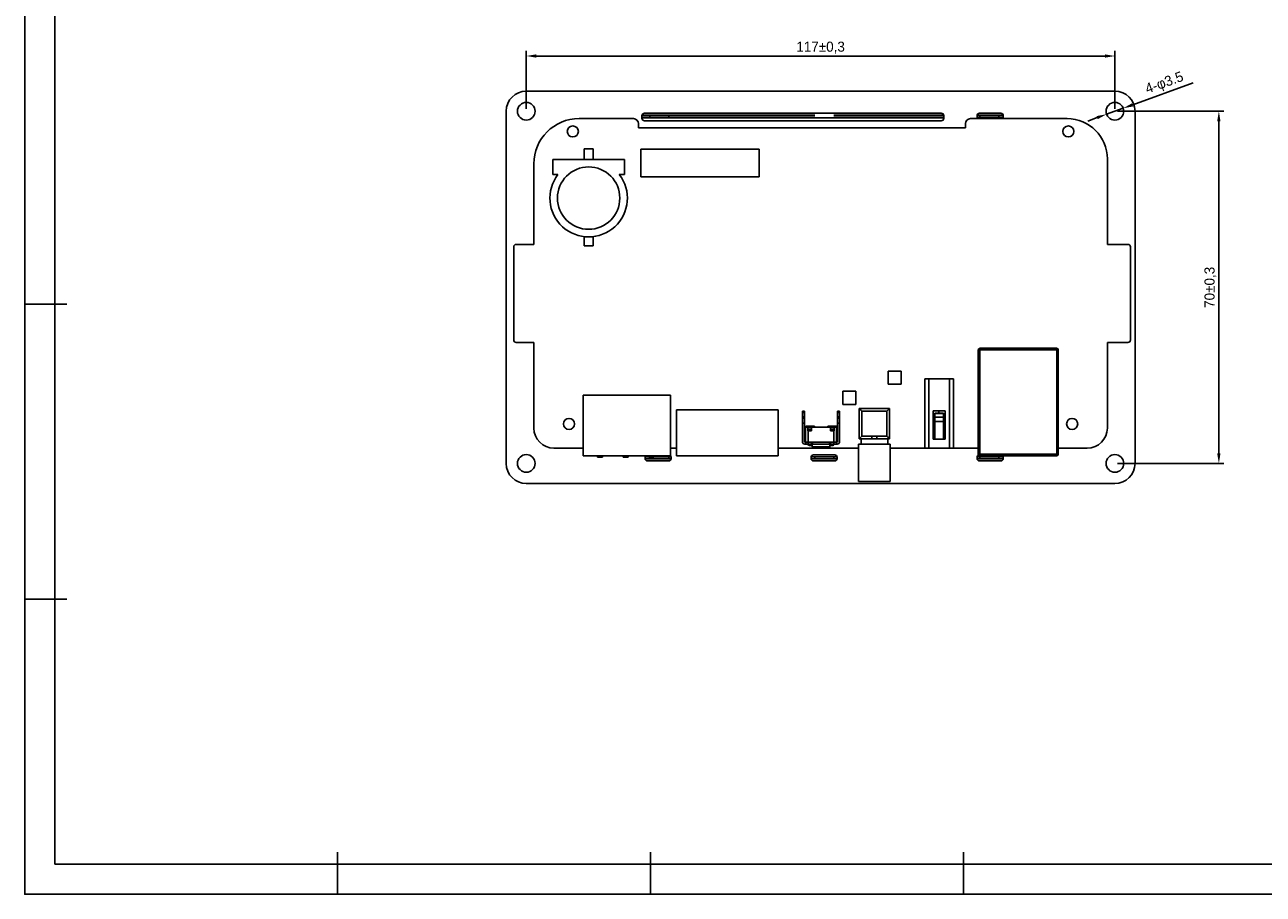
# Model space of a CAD drawing. Header units: millimetres. Extents: x -7523 to 345, y 512 to 4838.
# Tile 1 of 256: x -7523 to -7277, y 4486 to 4659. Entities that reach past the tile are written whole.
import ezdxf

# ---------------------------------------------------------------- set-up
doc = ezdxf.new("R2010")
doc.units = ezdxf.units.MM
doc.header["$LTSCALE"] = 5
doc.header["$PDSIZE"] = -1
doc.layers.add('HMI-D4', color=250, linetype='Continuous')
doc.dimstyles.new('ISO-25', dxfattribs={"dimtxt": 2.5, "dimasz": 2.5, "dimexe": 1.25, "dimexo": 0.625, "dimtad": 1, "dimtxsty": 'Standard', "dimcen": 2.5, "dimadec": 0, "dimazin": 0, "dimtfac": 1, "dimtmove": 0, "dimatfit": 3, "dimfxl": 1, "dimarcsym": 0})

# ---------------------------------------------------------------- blocks, each defined once
blk = doc.blocks.new('*D788')
at = {"color": 0, "lineweight": -2}
for p, q in [((-7423.52, 4642.4), (-7423.52, 4653.88)), ((-7421.52, 4652.88), (-7308.52, 4652.88)), ((-7306.52, 4642.4), (-7306.52, 4653.88))]:
    blk.add_line(p, q, dxfattribs=at)
at = {"color": 0}
for points in [[(-7421.52, 4653.21), (-7421.52, 4652.55), (-7423.52, 4652.88)], [(-7308.52, 4653.21), (-7308.52, 4652.55), (-7306.52, 4652.88)]]:
    blk.add_solid(points, dxfattribs=at)
at = {"layer": 'Defpoints', "color": 0}
for p in [(-7306.52, 4652.88), (-7423.52, 4641.9), (-7306.52, 4641.9)]:
    blk.add_point(p, dxfattribs=at)
at = {"color": 0, "insert": (-7365.02, 4654.55), "char_height": 2, "attachment_point": 5}
blk.add_mtext('117±0,3', dxfattribs=at)
blk = doc.blocks.new('*D789')
at = {"color": 0, "lineweight": -2}
for p, q in [((-7306.02, 4641.9), (-7284.86, 4641.9)), ((-7285.86, 4639.9), (-7285.86, 4573.9)), ((-7306.02, 4571.9), (-7284.86, 4571.9))]:
    blk.add_line(p, q, dxfattribs=at)
at = {"color": 0}
for points in [[(-7286.19, 4639.9), (-7285.53, 4639.9), (-7285.86, 4641.9)], [(-7286.19, 4573.9), (-7285.53, 4573.9), (-7285.86, 4571.9)]]:
    blk.add_solid(points, dxfattribs=at)
at = {"layer": 'Defpoints', "color": 0}
for p in [(-7306.52, 4641.9), (-7306.52, 4571.9), (-7285.86, 4571.9)]:
    blk.add_point(p, dxfattribs=at)
at = {"color": 0, "insert": (-7287.53, 4606.9), "char_height": 2, "attachment_point": 5, "rotation": 90}
blk.add_mtext('70±0,3', dxfattribs=at)
blk = doc.blocks.new('*D790')
at = {"color": 0, "lineweight": -2}
for p, q in [((-7290.94, 4647.53), (-7302.99, 4643.18)), ((-7310.05, 4640.63), (-7311.93, 4639.95)), ((-7308.17, 4641.31), (-7304.88, 4642.5))]:
    blk.add_line(p, q, dxfattribs=at)
at = {"color": 0}
for points in [[(-7303.11, 4643.49), (-7302.88, 4642.86), (-7304.88, 4642.5)], [(-7310.16, 4640.94), (-7309.94, 4640.32), (-7308.17, 4641.31)]]:
    blk.add_solid(points, dxfattribs=at)
at = {"layer": 'Defpoints', "color": 0}
for p in [(-7308.17, 4641.31), (-7304.88, 4642.5)]:
    blk.add_point(p, dxfattribs=at)
at = {"color": 0, "insert": (-7296.63, 4647.36), "char_height": 2, "attachment_point": 5, "rotation": 19.8551}
blk.add_mtext('4-φ3.5', dxfattribs=at)

msp = doc.modelspace()

# ---------------------------------------------------------------- linework, layer by layer
at = {"color": 7, "linetype": 'Continuous', "lineweight": 25}
for p, q in [((-7423.522, 4645.903), (-7306.522, 4645.903)), ((-7427.522, 4571.903), (-7427.522, 4641.903)), ((-7413.022, 4640.434), (-7411.922, 4640.434)), ((-7406.222, 4640.434), (-7411.922, 4640.434)), ((-7406.222, 4640.434), (-7402.222, 4640.434)), ((-7400.522, 4641.003), (-7400.522, 4640.503)), ((-7398.972, 4640.703), (-7400.522, 4640.703)), ((-7398.972, 4641.103), (-7400.512, 4641.103)), ((-7400.022, 4641.503), (-7341.022, 4641.503)), ((-7398.972, 4640.703), (-7398.972, 4641.103)), ((-7395.172, 4641.103), (-7398.972, 4641.103)), ((-7395.172, 4640.703), (-7398.972, 4640.703)), ((-7395.172, 4640.703), (-7395.172, 4641.103)), ((-7366.172, 4641.103), (-7395.172, 4641.103)), ((-7366.172, 4640.703), (-7395.172, 4640.703)), ((-7362.372, 4641.103), (-7340.532, 4641.103)), ((-7362.372, 4640.703), (-7340.522, 4640.703)), ((-7340.522, 4640.503), (-7340.522, 4641.003)), ((-7335.222, 4640.434), (-7323.922, 4640.434)), ((-7333.922, 4640.803), (-7333.922, 4641.003)), ((-7333.912, 4641.103), (-7333.372, 4641.103)), ((-7333.912, 4640.703), (-7333.372, 4640.703)), ((-7333.422, 4641.503), (-7329.222, 4641.503)), ((-7333.372, 4640.703), (-7333.372, 4641.103)), ((-7329.572, 4641.103), (-7333.372, 4641.103)), ((-7329.572, 4640.703), (-7333.372, 4640.703)), ((-7329.572, 4640.703), (-7329.572, 4641.103)), ((-7329.572, 4641.103), (-7328.732, 4641.103)), ((-7329.572, 4640.703), (-7328.732, 4640.703)), ((-7328.722, 4641.003), (-7328.722, 4640.803)), ((-7318.113, 4640.434), (-7323.922, 4640.434)), ((-7318.113, 4640.434), (-7316.022, 4640.434)), ((-7302.522, 4641.903), (-7302.522, 4571.903)), ((-7401.222, 4639.434), (-7401.222, 4638.634)), ((-7401.222, 4638.634), (-7336.222, 4638.634)), ((-7400.022, 4640.003), (-7341.022, 4640.003)), ((-7336.222, 4638.634), (-7336.222, 4639.434)), ((-7410.226, 4634.434), (-7412.026, 4634.434)), ((-7412.026, 4634.434), (-7412.026, 4632.334)), ((-7410.226, 4632.334), (-7410.226, 4634.434)), ((-7377.222, 4634.334), (-7400.722, 4634.334)), ((-7400.722, 4634.334), (-7400.722, 4628.834)), ((-7377.222, 4628.834), (-7377.222, 4634.334)), ((-7422.022, 4615.434), (-7422.022, 4631.434)), ((-7418.226, 4629.334), (-7418.226, 4632.334)), ((-7418.226, 4632.334), (-7404.026, 4632.334)), ((-7404.026, 4629.334), (-7404.026, 4632.334)), ((-7308.022, 4632.434), (-7308.022, 4615.434)), ((-7418.226, 4629.334), (-7417.225, 4629.334)), ((-7405.027, 4629.334), (-7404.026, 4629.334)), ((-7400.722, 4628.834), (-7377.222, 4628.834)), ((-7412.026, 4616.987), (-7412.026, 4615.184)), ((-7410.226, 4615.184), (-7410.226, 4616.987)), ((-7426.022, 4596.434), (-7426.022, 4614.934)), ((-7425.522, 4615.434), (-7422.022, 4615.434)), ((-7412.026, 4615.184), (-7410.226, 4615.184)), ((-7308.022, 4615.434), (-7303.922, 4615.434)), ((-7303.422, 4596.434), (-7303.422, 4614.934)), ((-7422.022, 4595.934), (-7425.522, 4595.934)), ((-7422.022, 4578.934), (-7422.022, 4595.934)), ((-7303.922, 4595.934), (-7308.022, 4595.934)), ((-7308.022, 4595.934), (-7308.022, 4578.934)), ((-7333.668, 4594.378), (-7333.668, 4594.484)), ((-7333.668, 4594.378), (-7333.668, 4582.473)), ((-7331.868, 4594.784), (-7333.368, 4594.784)), ((-7333.368, 4594.484), (-7333.368, 4594.784)), ((-7333.368, 4582.134), (-7333.368, 4594.484)), ((-7333.368, 4594.484), (-7331.868, 4594.484)), ((-7331.868, 4594.784), (-7331.868, 4594.484)), ((-7331.868, 4594.784), (-7326.568, 4594.784)), ((-7326.568, 4594.634), (-7331.868, 4594.634)), ((-7331.868, 4594.484), (-7326.568, 4594.484)), ((-7324.868, 4594.784), (-7326.568, 4594.784)), ((-7326.568, 4594.484), (-7326.568, 4594.784)), ((-7326.568, 4594.484), (-7324.868, 4594.484)), ((-7324.868, 4594.784), (-7324.868, 4594.484)), ((-7324.868, 4594.784), (-7319.568, 4594.784)), ((-7319.568, 4594.634), (-7324.868, 4594.634)), ((-7324.868, 4594.484), (-7319.568, 4594.484)), ((-7318.068, 4594.784), (-7319.568, 4594.784)), ((-7319.568, 4594.484), (-7319.568, 4594.784)), ((-7319.568, 4594.484), (-7318.068, 4594.484)), ((-7318.068, 4594.784), (-7318.068, 4594.484)), ((-7318.068, 4594.484), (-7318.068, 4582.134)), ((-7317.768, 4594.484), (-7317.768, 4594.378)), ((-7317.768, 4582.473), (-7317.768, 4594.378)), ((-7349.022, 4590.234), (-7351.622, 4590.234)), ((-7351.622, 4590.234), (-7351.622, 4587.634)), ((-7349.022, 4587.634), (-7349.022, 4590.234)), ((-7344.308, 4588.734), (-7344.308, 4574.945)), ((-7344.308, 4588.734), (-7343.508, 4588.734)), ((-7343.508, 4574.934), (-7343.508, 4588.734)), ((-7339.408, 4588.734), (-7343.508, 4588.734)), ((-7339.408, 4588.734), (-7339.408, 4574.934)), ((-7339.408, 4588.734), (-7338.608, 4588.734)), ((-7338.608, 4574.934), (-7338.608, 4588.734)), ((-7358.022, 4586.234), (-7360.622, 4586.234)), ((-7360.622, 4586.234), (-7360.622, 4583.634)), ((-7358.022, 4583.634), (-7358.022, 4586.234)), ((-7351.622, 4587.634), (-7349.022, 4587.634)), ((-7412.222, 4585.474), (-7412.222, 4573.434)), ((-7412.222, 4585.474), (-7394.882, 4585.474)), ((-7394.882, 4585.474), (-7394.882, 4573.434)), ((-7360.622, 4583.634), (-7358.022, 4583.634)), ((-7393.682, 4573.434), (-7393.682, 4582.534)), ((-7373.482, 4582.534), (-7393.682, 4582.534)), ((-7373.482, 4573.434), (-7373.482, 4582.534)), ((-7368.232, 4582.284), (-7368.632, 4582.284)), ((-7368.632, 4582.034), (-7368.632, 4582.284)), ((-7368.632, 4582.034), (-7368.232, 4582.034)), ((-7368.632, 4582.034), (-7368.632, 4581.134)), ((-7368.232, 4581.134), (-7368.632, 4581.134)), ((-7368.632, 4580.884), (-7368.632, 4581.134)), ((-7368.232, 4582.284), (-7368.232, 4582.034)), ((-7368.232, 4582.034), (-7368.232, 4581.134)), ((-7368.232, 4581.134), (-7368.232, 4580.884)), ((-7361.232, 4582.284), (-7361.632, 4582.284)), ((-7361.632, 4582.034), (-7361.632, 4582.284)), ((-7361.632, 4582.034), (-7361.232, 4582.034)), ((-7361.632, 4582.034), (-7361.632, 4581.134)), ((-7361.232, 4581.134), (-7361.632, 4581.134)), ((-7361.632, 4580.884), (-7361.632, 4581.134)), ((-7361.232, 4582.284), (-7361.232, 4582.034)), ((-7361.232, 4581.134), (-7361.232, 4582.034)), ((-7361.232, 4581.134), (-7361.232, 4580.884)), ((-7357.332, 4582.814), (-7357.332, 4576.814)), ((-7351.332, 4582.814), (-7357.332, 4582.814)), ((-7356.832, 4577.314), (-7356.832, 4582.314)), ((-7356.832, 4582.314), (-7351.832, 4582.314)), ((-7351.832, 4582.314), (-7351.832, 4577.314)), ((-7351.332, 4576.814), (-7351.332, 4582.814)), ((-7340.268, 4582.384), (-7342.648, 4582.384)), ((-7342.648, 4582.384), (-7342.648, 4576.734)), ((-7342.333, 4581.87), (-7340.583, 4581.87)), ((-7342.333, 4581.834), (-7342.333, 4581.87)), ((-7342.333, 4581.834), (-7340.583, 4581.834)), ((-7342.333, 4581.106), (-7342.333, 4581.834)), ((-7340.583, 4581.106), (-7342.333, 4581.106)), ((-7342.333, 4580.26), (-7342.333, 4581.106)), ((-7341.528, 4581.87), (-7341.528, 4582.384)), ((-7340.583, 4581.87), (-7340.583, 4581.834)), ((-7340.583, 4581.834), (-7340.583, 4581.106)), ((-7340.583, 4581.106), (-7340.583, 4580.26)), ((-7340.268, 4576.734), (-7340.268, 4582.384)), ((-7333.668, 4582.084), (-7333.668, 4582.473)), ((-7333.518, 4582.084), (-7333.668, 4582.084)), ((-7333.668, 4573.734), (-7333.668, 4582.084)), ((-7333.368, 4582.234), (-7333.518, 4582.234)), ((-7333.518, 4573.734), (-7333.518, 4582.234)), ((-7333.368, 4582.134), (-7333.358, 4582.134)), ((-7333.368, 4573.734), (-7333.368, 4582.124)), ((-7333.358, 4582.124), (-7333.368, 4582.124)), ((-7333.358, 4582.134), (-7333.358, 4582.124)), ((-7318.078, 4582.134), (-7318.068, 4582.134)), ((-7318.078, 4582.124), (-7318.078, 4582.134)), ((-7318.068, 4582.124), (-7318.078, 4582.124)), ((-7317.918, 4582.234), (-7318.068, 4582.234)), ((-7318.068, 4582.124), (-7318.068, 4573.734)), ((-7317.918, 4573.734), (-7317.918, 4582.234)), ((-7317.918, 4582.084), (-7317.768, 4582.084)), ((-7317.768, 4582.473), (-7317.768, 4582.084)), ((-7317.768, 4582.084), (-7317.768, 4573.734)), ((-7368.632, 4579.884), (-7368.632, 4580.884)), ((-7368.232, 4580.884), (-7368.632, 4580.884)), ((-7368.632, 4579.884), (-7368.232, 4579.884)), ((-7368.632, 4579.884), (-7368.632, 4576.234)), ((-7368.232, 4580.884), (-7368.232, 4579.884)), ((-7368.232, 4579.884), (-7368.232, 4576.234)), ((-7368.032, 4579.084), (-7368.232, 4579.084)), ((-7368.032, 4579.084), (-7368.032, 4576.134)), ((-7368.032, 4579.084), (-7367.532, 4579.084)), ((-7367.982, 4579.284), (-7367.982, 4579.084)), ((-7366.507, 4579.284), (-7367.982, 4579.284)), ((-7367.532, 4578.684), (-7367.532, 4579.084)), ((-7366.832, 4579.084), (-7367.532, 4579.084)), ((-7367.532, 4578.684), (-7366.832, 4578.684)), ((-7367.532, 4578.684), (-7367.532, 4578.384)), ((-7366.832, 4578.684), (-7366.832, 4579.084)), ((-7366.832, 4579.084), (-7363.032, 4579.084)), ((-7366.832, 4578.684), (-7366.832, 4578.384)), ((-7366.257, 4579.284), (-7366.507, 4579.284)), ((-7366.507, 4579.284), (-7366.507, 4579.084)), ((-7366.257, 4579.084), (-7366.257, 4579.284)), ((-7363.357, 4579.284), (-7363.607, 4579.284)), ((-7363.607, 4579.284), (-7363.607, 4579.084)), ((-7363.357, 4579.084), (-7363.357, 4579.284)), ((-7363.357, 4579.284), (-7361.882, 4579.284)), ((-7363.032, 4579.084), (-7363.032, 4578.684)), ((-7362.332, 4579.084), (-7363.032, 4579.084)), ((-7362.332, 4578.684), (-7363.032, 4578.684)), ((-7363.032, 4578.684), (-7363.032, 4578.384)), ((-7362.332, 4579.084), (-7362.332, 4578.684)), ((-7362.332, 4579.084), (-7361.832, 4579.084)), ((-7362.332, 4578.384), (-7362.332, 4578.684)), ((-7361.882, 4579.284), (-7361.882, 4579.084)), ((-7361.832, 4576.134), (-7361.832, 4579.084)), ((-7361.632, 4579.084), (-7361.832, 4579.084)), ((-7361.232, 4580.884), (-7361.632, 4580.884)), ((-7361.632, 4579.884), (-7361.632, 4580.884)), ((-7361.632, 4579.884), (-7361.232, 4579.884)), ((-7361.632, 4576.234), (-7361.632, 4579.884)), ((-7361.232, 4580.884), (-7361.232, 4579.884)), ((-7361.232, 4576.234), (-7361.232, 4579.884)), ((-7342.333, 4576.734), (-7342.333, 4580.26)), ((-7342.333, 4580.26), (-7340.583, 4580.26)), ((-7340.583, 4580.26), (-7340.583, 4576.734)), ((-7366.832, 4578.384), (-7367.532, 4578.384)), ((-7367.482, 4576.134), (-7367.482, 4578.384)), ((-7363.032, 4578.384), (-7362.332, 4578.384)), ((-7362.382, 4578.384), (-7362.382, 4576.134)), ((-7357.332, 4576.814), (-7354.844, 4576.814)), ((-7356.982, 4575.714), (-7356.982, 4576.814)), ((-7354.844, 4577.314), (-7356.832, 4577.314)), ((-7354.844, 4576.822), (-7354.709, 4576.814)), ((-7354.844, 4576.822), (-7354.844, 4576.814)), ((-7354.745, 4576.814), (-7353.918, 4576.814)), ((-7353.955, 4576.814), (-7353.819, 4576.822)), ((-7351.832, 4577.314), (-7353.819, 4577.314)), ((-7353.819, 4576.814), (-7353.819, 4576.822)), ((-7353.819, 4576.814), (-7351.332, 4576.814)), ((-7351.682, 4575.714), (-7351.682, 4576.814)), ((-7344.308, 4576.685), (-7344.309, 4576.684)), ((-7344.309, 4576.684), (-7344.308, 4576.683)), ((-7342.648, 4576.734), (-7342.333, 4576.734)), ((-7342.333, 4576.734), (-7340.583, 4576.734)), ((-7340.583, 4576.734), (-7340.268, 4576.734)), ((-7338.607, 4576.684), (-7338.608, 4576.685)), ((-7338.608, 4576.683), (-7338.607, 4576.684)), ((-7418.022, 4574.934), (-7412.222, 4574.934)), ((-7394.882, 4574.934), (-7393.682, 4574.934)), ((-7373.482, 4574.934), (-7357.482, 4574.934)), ((-7368.032, 4576.134), (-7368.132, 4576.134)), ((-7367.982, 4575.734), (-7368.132, 4575.734)), ((-7367.482, 4576.134), (-7368.032, 4576.134)), ((-7367.982, 4576.134), (-7367.982, 4575.734)), ((-7367.482, 4575.734), (-7367.982, 4575.734)), ((-7367.482, 4576.134), (-7362.382, 4576.134)), ((-7367.482, 4575.734), (-7367.482, 4576.134)), ((-7366.832, 4575.734), (-7367.482, 4575.734)), ((-7366.832, 4576.134), (-7366.832, 4575.734)), ((-7366.632, 4575.734), (-7366.832, 4575.734)), ((-7366.682, 4575.599), (-7366.682, 4575.234)), ((-7363.182, 4575.234), (-7366.682, 4575.234)), ((-7366.632, 4576.134), (-7366.632, 4575.734)), ((-7363.232, 4575.734), (-7366.632, 4575.734)), ((-7363.282, 4575.134), (-7366.582, 4575.134)), ((-7363.232, 4576.134), (-7363.232, 4575.734)), ((-7363.032, 4575.734), (-7363.232, 4575.734)), ((-7363.182, 4575.599), (-7363.182, 4575.234)), ((-7363.032, 4576.134), (-7363.032, 4575.734)), ((-7362.382, 4575.734), (-7363.032, 4575.734)), ((-7361.832, 4576.134), (-7362.382, 4576.134)), ((-7362.382, 4576.134), (-7362.382, 4575.734)), ((-7361.882, 4575.734), (-7362.382, 4575.734)), ((-7361.882, 4575.734), (-7361.882, 4576.134)), ((-7361.732, 4575.734), (-7361.882, 4575.734)), ((-7361.832, 4576.134), (-7361.732, 4576.134)), ((-7357.482, 4575.714), (-7357.482, 4568.314)), ((-7357.482, 4575.714), (-7351.182, 4575.714)), ((-7351.182, 4575.714), (-7351.182, 4568.314)), ((-7351.182, 4574.934), (-7344.283, 4574.934)), ((-7339.408, 4574.934), (-7343.508, 4574.934)), ((-7338.608, 4574.934), (-7339.408, 4574.934)), ((-7338.608, 4574.934), (-7333.668, 4574.934)), ((-7333.668, 4573.734), (-7333.518, 4573.734)), ((-7333.368, 4573.734), (-7333.518, 4573.734)), ((-7318.068, 4573.734), (-7333.368, 4573.734)), ((-7333.368, 4573.434), (-7333.368, 4573.734)), ((-7318.068, 4573.734), (-7318.068, 4573.434)), ((-7317.918, 4573.734), (-7318.068, 4573.734)), ((-7317.918, 4573.734), (-7317.768, 4573.734)), ((-7317.768, 4574.934), (-7312.022, 4574.934)), ((-7412.222, 4573.434), (-7394.882, 4573.434)), ((-7409.342, 4573.174), (-7409.342, 4573.434)), ((-7408.342, 4573.174), (-7409.342, 4573.174)), ((-7408.342, 4573.174), (-7408.342, 4573.434)), ((-7404.262, 4573.174), (-7404.262, 4573.434)), ((-7403.262, 4573.174), (-7404.262, 4573.174)), ((-7403.262, 4573.174), (-7403.262, 4573.434)), ((-7399.922, 4572.903), (-7399.922, 4573.103)), ((-7399.182, 4573.203), (-7399.912, 4573.203)), ((-7399.912, 4572.803), (-7398.972, 4572.803)), ((-7395.222, 4572.403), (-7399.422, 4572.403)), ((-7399.182, 4573.174), (-7399.182, 4573.434)), ((-7398.182, 4573.174), (-7399.182, 4573.174)), ((-7398.972, 4572.803), (-7398.972, 4573.174)), ((-7398.972, 4572.803), (-7395.172, 4572.803)), ((-7398.182, 4573.174), (-7398.182, 4573.434)), ((-7398.182, 4573.203), (-7395.172, 4573.203)), ((-7395.172, 4572.803), (-7395.172, 4573.203)), ((-7394.732, 4573.203), (-7395.172, 4573.203)), ((-7395.172, 4572.803), (-7394.732, 4572.803)), ((-7394.722, 4573.103), (-7394.722, 4572.903)), ((-7373.482, 4573.434), (-7393.682, 4573.434)), ((-7366.922, 4572.903), (-7366.922, 4573.103)), ((-7366.172, 4573.203), (-7366.912, 4573.203)), ((-7366.912, 4572.803), (-7366.172, 4572.803)), ((-7366.422, 4573.603), (-7362.222, 4573.603)), ((-7362.222, 4572.403), (-7366.422, 4572.403)), ((-7366.172, 4572.803), (-7366.172, 4573.203)), ((-7366.172, 4573.203), (-7362.372, 4573.203)), ((-7366.172, 4572.803), (-7362.372, 4572.803)), ((-7362.372, 4572.803), (-7362.372, 4573.203)), ((-7362.372, 4573.203), (-7361.732, 4573.203)), ((-7361.732, 4572.803), (-7362.372, 4572.803)), ((-7361.722, 4573.103), (-7361.722, 4572.903)), ((-7333.922, 4572.903), (-7333.922, 4573.103)), ((-7333.912, 4573.203), (-7333.372, 4573.203)), ((-7333.372, 4572.803), (-7333.912, 4572.803)), ((-7333.441, 4573.603), (-7333.422, 4573.603)), ((-7333.422, 4573.603), (-7333.368, 4573.603)), ((-7329.222, 4572.403), (-7333.422, 4572.403)), ((-7333.372, 4572.803), (-7333.372, 4573.203)), ((-7333.372, 4573.203), (-7329.572, 4573.203)), ((-7333.372, 4572.803), (-7329.572, 4572.803)), ((-7333.368, 4573.434), (-7318.068, 4573.434)), ((-7329.572, 4572.803), (-7329.572, 4573.203)), ((-7329.572, 4573.203), (-7328.732, 4573.203)), ((-7328.732, 4572.803), (-7329.572, 4572.803)), ((-7328.722, 4573.103), (-7328.722, 4572.903)), ((-7306.522, 4567.903), (-7423.522, 4567.903)), ((-7351.182, 4568.314), (-7357.482, 4568.314)), ((-7351.182, 4567.928), (-7357.482, 4567.928))]:
    msp.add_line(p, q, dxfattribs=at)
at = {"color": 8, "linetype": 'Continuous', "lineweight": 25}
for p, q in [((-7400.522, 4640.603), (-7340.522, 4640.603)), ((-7333.88, 4640.603), (-7328.763, 4640.603)), ((-7354.844, 4577.314), (-7354.844, 4576.822)), ((-7353.819, 4576.822), (-7353.819, 4577.314))]:
    msp.add_line(p, q, dxfattribs=at)
at = {"color": 7, "linetype": 'Continuous', "lineweight": 25, "flags": 128}
msp.add_lwpolyline([(-7368.032, 4578.634), (-7368.035, 4578.634), (-7368.045, 4578.634), (-7368.062, 4578.634), (-7368.085, 4578.634), (-7368.114, 4578.634), (-7368.149, 4578.634), (-7368.188, 4578.634), (-7368.232, 4578.634)], dxfattribs=at)
at = {"color": 7, "linetype": 'Continuous', "lineweight": 25}
for centre, radius in [((-7423.522, 4641.903), 1.75), ((-7306.522, 4641.903), 1.75), ((-7414.272, 4637.887), 1.1), ((-7315.772, 4637.886), 1.1), ((-7411.126, 4624.634), 6.2), ((-7415.022, 4579.759), 1.1), ((-7315.022, 4579.759), 1.1), ((-7423.522, 4571.903), 1.75), ((-7306.522, 4571.903), 1.75)]:
    msp.add_circle(centre, radius, dxfattribs=at)
for centre, radius, start, end in [((-7423.522, 4641.903), 4, 90, 180), ((-7306.522, 4641.903), 4, 0, 90), ((-7413.022, 4631.434), 9, 90, 180), ((-7402.222, 4639.434), 1, 0, 90), ((-7400.022, 4641.003), 0.5, 90, 180), ((-7400.022, 4640.503), 0.5, 180, 270), ((-7341.022, 4641.003), 0.5, 0, 90), ((-7341.022, 4640.503), 0.5, 270, 0), ((-7335.222, 4639.434), 1, 90, 180), ((-7333.422, 4641.003), 0.5, 90, 180), ((-7333.422, 4640.803), 0.5, 180, 227.65275), ((-7329.222, 4641.003), 0.5, 0, 90), ((-7329.222, 4640.803), 0.5, 312.34725, 0), ((-7316.022, 4632.434), 8, 0, 90), ((-7411.126, 4624.634), 7.7, 142.38232, 37.61768), ((-7425.522, 4614.934), 0.5, 90, 180), ((-7303.922, 4614.934), 0.5, 0, 90), ((-7425.522, 4596.434), 0.5, 180, 270), ((-7303.922, 4596.434), 0.5, 270, 0), ((-7418.022, 4578.934), 4, 180, 270), ((-7312.022, 4578.934), 4, 270, 0), ((-7368.132, 4576.234), 0.5, 180, 270), ((-7368.132, 4576.234), 0.1, 180, 270), ((-7361.732, 4576.234), 0.1, 270, 0), ((-7361.732, 4576.234), 0.5, 270, 0), ((-7367.082, 4576.001), 0.567, 208.07249, 297.17684), ((-7367.082, 4576.001), 0.567, 297.17684, 331.92751), ((-7366.582, 4575.234), 0.1, 180, 270), ((-7362.782, 4576.001), 0.567, 208.07249, 242.82316), ((-7363.282, 4575.234), 0.1, 270, 0), ((-7362.782, 4576.001), 0.567, 242.82316, 331.92751), ((-7333.368, 4573.734), 0.3, 180, 270), ((-7333.368, 4573.734), 0.15, 180, 270), ((-7318.068, 4573.734), 0.3, 270, 0), ((-7318.068, 4573.734), 0.15, 270, 0), ((-7423.522, 4571.903), 4, 180, 270), ((-7399.422, 4573.103), 0.5, 138.62961, 180), ((-7399.422, 4572.903), 0.5, 180, 270), ((-7395.222, 4572.903), 0.5, 270, 0), ((-7395.222, 4573.103), 0.5, 0, 47.15636), ((-7366.422, 4573.103), 0.5, 90, 180), ((-7366.422, 4572.903), 0.5, 180, 270), ((-7362.222, 4573.103), 0.5, 0, 90), ((-7362.222, 4572.903), 0.5, 270, 0), ((-7333.422, 4573.103), 0.5, 112.78601, 180), ((-7333.422, 4572.903), 0.5, 180, 270), ((-7329.222, 4572.903), 0.5, 270, 0), ((-7329.222, 4573.103), 0.5, 0, 41.37039), ((-7306.522, 4571.903), 4, 270, 0)]:
    msp.add_arc(centre, radius, start, end, dxfattribs=at)
for points in [[(-7333.668, 4594.484), (-7333.663, 4594.523), (-7333.654, 4594.602), (-7333.585, 4594.701), (-7333.486, 4594.77), (-7333.407, 4594.779), (-7333.368, 4594.784)], [(-7318.068, 4594.784), (-7318.028, 4594.779), (-7317.95, 4594.77), (-7317.851, 4594.701), (-7317.781, 4594.602), (-7317.772, 4594.523), (-7317.768, 4594.484)], [(-7333.668, 4582.473), (-7333.663, 4582.445), (-7333.654, 4582.388), (-7333.585, 4582.304), (-7333.486, 4582.219), (-7333.407, 4582.162), (-7333.368, 4582.134)], [(-7318.068, 4582.134), (-7318.028, 4582.162), (-7317.95, 4582.219), (-7317.851, 4582.304), (-7317.781, 4582.388), (-7317.772, 4582.445), (-7317.768, 4582.473)]]:
    msp.add_open_spline(points, degree=3, dxfattribs=at)
for points, knots in [([(-7357.332, 4582.814), (-7357.329, 4582.811), (-7357.323, 4582.805), (-7357.272, 4582.754), (-7357.177, 4582.66), (-7357.026, 4582.508), (-7356.9, 4582.382), (-7356.832, 4582.314)], [0, 0, 0, 0, 0.1265232, 0.2682384, 0.4403228, 0.6965677, 1, 1, 1, 1]), ([(-7351.332, 4582.814), (-7351.335, 4582.811), (-7351.341, 4582.805), (-7351.392, 4582.754), (-7351.486, 4582.66), (-7351.638, 4582.508), (-7351.763, 4582.382), (-7351.832, 4582.314)], [0, 0, 0, 0, 0.1265232, 0.2682384, 0.4403228, 0.6965677, 1, 1, 1, 1]), ([(-7368.032, 4578.523), (-7368.032, 4578.525), (-7368.032, 4578.528), (-7368.032, 4578.543), (-7368.032, 4578.557), (-7368.032, 4578.575), (-7368.032, 4578.601), (-7368.032, 4578.622), (-7368.032, 4578.636)], [0, 0, 0, 0, 0.2391721, 0.3679965, 0.4997187, 0.6315799, 0.760735, 1, 1, 1, 1]), ([(-7357.332, 4576.814), (-7357.329, 4576.817), (-7357.323, 4576.823), (-7357.272, 4576.874), (-7357.177, 4576.968), (-7357.026, 4577.12), (-7356.9, 4577.246), (-7356.832, 4577.314)], [0, 0, 0, 0, 0.1265225, 0.2682367, 0.4403201, 0.6965635, 1, 1, 1, 1]), ([(-7353.819, 4577.314), (-7354.011, 4577.313), (-7354.352, 4577.31), (-7354.694, 4577.313), (-7354.844, 4577.314)], [0, 0, 0, 0, 0.5600283, 1, 1, 1, 1]), ([(-7351.332, 4576.814), (-7351.335, 4576.817), (-7351.341, 4576.823), (-7351.392, 4576.874), (-7351.486, 4576.968), (-7351.638, 4577.12), (-7351.763, 4577.246), (-7351.832, 4577.314)], [0, 0, 0, 0, 0.1265225, 0.2682367, 0.4403201, 0.6965634, 1, 1, 1, 1]), ([(-7344.308, 4574.945), (-7344.297, 4574.945), (-7344.274, 4574.945), (-7344.134, 4574.942), (-7343.97, 4574.938), (-7343.803, 4574.936), (-7343.679, 4574.935), (-7343.608, 4574.934)], [0, 0, 0, 0, 0.2318408, 0.4992568, 0.6677858, 0.8075292, 1, 1, 1, 1]), ([(-7344.308, 4574.945), (-7344.308, 4574.945), (-7344.308, 4574.945), (-7344.308, 4574.945), (-7344.308, 4574.945)], [0, 0, 0, 0, 0.56000524, 1, 1, 1, 1]), ([(-7343.608, 4574.934), (-7343.679, 4574.935), (-7343.803, 4574.936), (-7343.97, 4574.938), (-7344.135, 4574.942), (-7344.274, 4574.945), (-7344.297, 4574.945), (-7344.308, 4574.945)], [0, 0, 0, 0, 0.19246833, 0.33226941, 0.50089524, 0.76845776, 1, 1, 1, 1]), ([(-7343.508, 4574.934), (-7343.527, 4574.934), (-7343.56, 4574.934), (-7343.593, 4574.934), (-7343.608, 4574.934)], [0, 0, 0, 0, 0.560055, 1, 1, 1, 1])]:
    msp.add_open_spline(points, degree=3, knots=knots, dxfattribs=at)
at = {"layer": 'HMI-D4', "color": 0}
for points in [[(-7025.66, 4838.077), (-7025.66, 4486.279), (-7523.202, 4486.279), (-7523.202, 4838.077)], [(-7031.66, 4832.077), (-7031.66, 4492.279), (-7517.202, 4492.279), (-7517.202, 4832.077)]]:
    msp.add_lwpolyline(points, close=True, dxfattribs=at)
for points in [[(-7523.202, 4603.545), (-7514.826, 4603.545)], [(-7523.202, 4544.912), (-7514.826, 4544.912)], [(-7461.01, 4486.279), (-7461.01, 4494.656)], [(-7398.817, 4486.279), (-7398.817, 4494.656)], [(-7336.624, 4486.279), (-7336.624, 4494.656)]]:
    msp.add_lwpolyline(points, dxfattribs=at)

# ---------------------------------------------------------------- dimensions: what is measured, and where the dimension line sits
at = {"color": 0}
dim = msp.add_linear_dim(base=(-7306.522, 4652.879), p1=(-7423.522, 4641.903), p2=(-7306.522, 4641.903), dimstyle='ISO-25', override={"dimtxt": 2, "dimasz": 2, "dimexe": 1, "dimexo": 0.5, "dimgap": 0.5, "dimdec": 1, "dimtol": 1, "dimtp": 0.3, "dimtm": 0.3}, dxfattribs=at)
dim.commit()
dim.dimension.update_dxf_attribs({"geometry": '*D788', "text_midpoint": (-7365.022, 4652.879), "dimtype": 160})
dim = msp.add_diameter_dim_2p(p1=(-7308.168, 4641.309), p2=(-7304.876, 4642.498), text='4-φ3.5', dimstyle='ISO-25', override={"dimtxt": 2, "dimasz": 2, "dimexe": 1, "dimexo": 0.5, "dimgap": 0.5, "dimdec": 1}, dxfattribs=at)
dim.commit()
dim.dimension.update_dxf_attribs({"geometry": '*D790', "text_midpoint": (-7296.633, 4647.364)})
dim = msp.add_linear_dim(base=(-7285.859, 4571.903), p1=(-7306.522, 4641.903), p2=(-7306.522, 4571.903), angle=90, dimstyle='ISO-25', override={"dimtxt": 2, "dimasz": 2, "dimexe": 1, "dimexo": 0.5, "dimgap": 0.5, "dimdec": 1, "dimtol": 1, "dimtp": 0.3, "dimtm": 0.3}, dxfattribs=at)
dim.commit()
dim.dimension.update_dxf_attribs({"geometry": '*D789', "text_midpoint": (-7285.859, 4606.903), "dimtype": 160})

doc.saveas('drawing.dxf')
